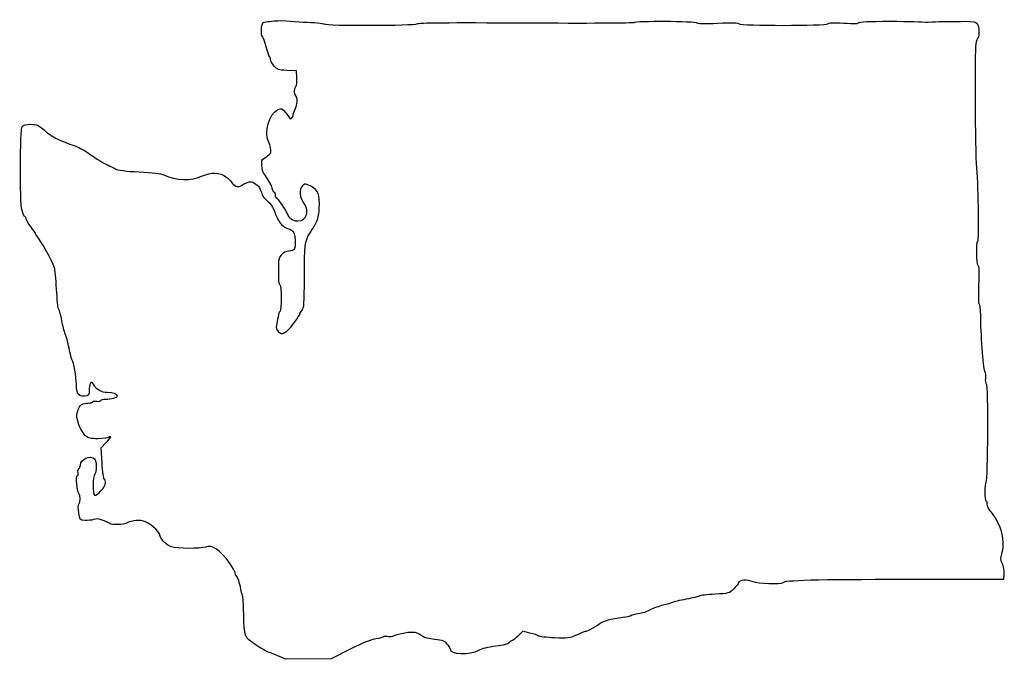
# Model space of a CAD drawing. Extents: x 0 to 210, y -149 to -12.
import ezdxf

# ---------------------------------------------------------------- set-up
doc = ezdxf.new("R2010")
doc.units = 0
doc.layers.add('Layer_1', color=7, linetype='CONTINUOUS')

msp = doc.modelspace()

# ---------------------------------------------------------------- linework, layer by layer
at = {"layer": 'Layer_1', "color": 7}
for points in [[(59.31901, -24.413576), (59.232312, -22.891608), (57.201139, -22.809001)], [(17.738282, -106.689622), (17.534046, -103.420925), (18.557073, -102.373259)], [(210.307707, -130.353617), (210.221201, -131.547361), (189.618978, -131.567116)], [(109.089785, -142.997991), (107.582812, -142.630114), (106.537884, -143.650461)], [(70.701371, -146.453633), (66.64603, -148.480807), (56.974534, -148.608315), (55.281201, -147.887378)]]:
    msp.add_lwpolyline(points, dxfattribs=at)
for points in [[(52.163867, -44.661242), (52.163867, -44.661242), (52.163867, -44.661242), (52.163867, -44.661242)], [(57.410234, -78.282658), (57.410243, -78.282658), (57.410234, -78.282658), (57.410234, -78.282658)]]:
    msp.add_lwpolyline(points, close=True, dxfattribs=at)
for points in [[(52.09209, -12.646941), (52.278356, -12.460674), (52.945106, -12.316318), (53.573756, -12.326167)], [(53.573756, -12.326167), (55.72714, -11.966108), (58.241523, -12.328989), (60.642017, -12.46217)], [(60.642017, -12.46217), (62.969577, -12.546808), (64.995227, -12.737365), (65.143462, -12.885588)], [(84.980337, -12.835296), (85.215468, -12.600177), (91.394971, -12.549292), (108.320115, -12.643103)], [(108.320115, -12.643103), (120.9811, -12.713263), (131.34009, -12.666809), (131.34009, -12.539555)], [(131.34009, -12.539555), (131.34009, -12.182234), (144.534642, -12.249262), (144.756186, -12.607712)], [(144.756186, -12.607712), (144.882179, -12.811589), (146.314262, -12.844214), (149.247761, -12.710046)], [(149.247761, -12.710046), (152.351446, -12.568088), (153.609791, -12.602745), (153.752776, -12.834082)], [(172.709738, -12.833913), (172.850804, -12.605652), (173.835687, -12.568144), (176.113059, -12.704317)], [(176.113059, -12.704317), (178.267888, -12.833123), (179.317867, -12.79968), (179.317867, -12.60218)], [(179.317867, -12.60218), (179.317867, -12.407024), (181.543523, -12.308444), (185.95009, -12.308444)], [(185.95009, -12.308444), (190.468493, -12.308444), (192.582312, -12.404597), (194.169812, -12.496714)], [(194.169812, -12.496714), (196.494617, -12.325179), (197.701117, -12.325179), (199.161617, -12.386224)], [(199.161617, -12.386224), (199.161617, -12.386224), (200.6829, -12.308472), (202.059543, -12.308472)], [(202.059543, -12.308472), (203.797871, -12.308472), (204.307271, -12.407221), (204.607222, -12.802361)], [(51.997892, -15.567941), (51.633701, -15.16854), (51.702454, -13.036577), (52.09209, -12.646941)], [(65.143462, -12.885588), (65.548614, -13.290746), (84.573124, -13.242514), (84.980337, -12.835296)], [(153.752776, -12.834082), (154.034292, -13.289589), (172.428219, -13.28942), (172.709738, -12.833913)], [(204.607222, -12.802361), (205.026367, -13.3545), (205.135455, -15.578157), (204.754937, -15.813333)], [(52.748338, -17.752143), (52.470053, -16.698297), (52.132351, -15.715402), (51.997892, -15.567941)], [(204.754937, -15.813333), (204.620106, -15.896673), (204.417351, -16.50743), (204.304378, -17.17054)], [(53.491644, -19.814906), (53.36111, -19.734246), (53.026623, -18.805989), (52.748338, -17.752143)], [(204.304378, -17.17054), (204.021543, -18.830712), (204.141225, -39.642908), (204.456566, -43.635138)], [(53.728978, -20.487723), (53.728978, -20.198361), (53.622177, -19.895593), (53.491644, -19.814906)], [(54.449472, -21.870104), (54.053201, -21.39916), (53.728978, -20.777086), (53.728978, -20.487723)], [(57.201139, -22.809001), (55.332579, -22.732999), (55.112282, -22.657815), (54.449472, -21.870104)], [(59.107344, -26.233909), (59.271448, -26.069797), (59.366698, -25.250647), (59.31901, -24.413576)], [(59.091201, -28.25383), (58.717781, -28.023057), (58.729059, -26.6122), (59.107344, -26.233909)], [(58.951828, -31.11435), (59.43147, -30.194672), (59.513323, -28.514716), (59.091201, -28.25383)], [(53.256917, -38.021541), (52.331544, -36.002918), (53.436269, -32.099672), (55.170722, -31.259666)], [(55.170722, -31.259666), (56.042092, -30.837631), (56.08132, -30.847847), (56.836451, -31.69299)], [(58.528495, -32.399956), (58.529341, -32.137462), (58.719951, -31.558962), (58.951828, -31.11435)], [(56.836451, -31.69299), (57.261791, -32.169014), (57.664858, -32.723694), (57.732154, -32.925595)], [(57.732154, -32.925595), (57.896246, -33.417847), (58.526302, -33.001993), (58.528495, -32.399956)], [(0.637323, -52.736608), (0.138184, -51.018495), (0.196522, -35.316892), (0.704318, -34.705035)], [(0.704318, -34.705035), (0.897621, -34.472117), (1.597212, -34.321608), (2.486514, -34.321608)], [(2.486514, -34.321608), (3.820391, -34.321608), (4.086937, -34.43825), (5.485847, -35.634138)], [(5.485847, -35.634138), (6.330291, -36.356035), (7.465701, -37.130142), (8.008978, -37.354368)], [(8.008978, -37.354368), (8.552256, -37.578593), (9.377756, -37.928464), (9.843423, -38.131862)], [(9.843423, -38.131862), (10.30909, -38.335287), (11.32509, -38.724839), (12.101201, -38.99755)], [(12.101201, -38.99755), (12.877312, -39.27029), (14.210812, -40.010869), (15.064534, -40.643272)], [(53.761476, -40.393308), (53.837953, -39.719954), (53.666912, -38.915931), (53.256917, -38.021541)], [(15.064534, -40.643272), (16.640559, -41.810769), (17.743201, -42.489514), (19.015645, -43.075464)], [(51.874375, -43.114664), (51.874375, -42.08842), (51.584363, -42.00491), (52.60009, -41.377163)], [(52.60009, -41.377163), (53.220978, -40.993426), (53.743603, -40.550704), (53.761476, -40.393308)], [(19.015645, -43.075464), (19.403701, -43.254167), (20.102201, -43.596107), (20.567867, -43.835375)], [(20.567867, -43.835375), (21.148133, -44.133515), (22.756741, -44.338154), (25.680297, -44.485784)], [(52.163867, -44.661242), (51.949212, -44.153186), (51.874375, -43.741988), (51.874375, -43.114664)], [(204.456566, -43.635138), (204.826986, -48.324712), (204.986636, -59.132356), (204.688214, -59.316788)], [(25.680297, -44.485784), (28.475734, -44.626924), (30.275352, -44.849343), (30.901409, -45.131029)], [(30.901409, -45.131029), (33.602323, -46.346306), (36.772698, -46.431537), (39.141197, -45.352574)], [(39.141197, -45.352574), (40.974891, -44.517224), (42.83907, -44.572398), (44.180046, -45.5017)], [(44.180046, -45.5017), (44.765651, -45.907507), (45.312036, -46.447257), (45.394234, -46.701144)], [(53.711915, -47.072774), (53.582697, -46.853601), (52.563485, -45.056607), (52.163867, -44.661242)], [(45.394234, -46.701144), (45.476431, -46.955003), (45.877678, -47.317207), (46.285889, -47.506042)], [(46.285889, -47.506042), (47.112476, -47.888397), (47.100944, -47.384263), (48.773961, -46.734503)], [(48.773961, -46.734503), (49.777684, -46.344698), (50.005897, -46.708821), (51.140563, -47.547613)], [(51.140563, -47.547613), (51.710359, -48.496698), (51.817044, -49.342349), (52.240386, -49.918506)], [(54.48241, -48.807086), (54.005373, -48.562174), (53.999488, -47.326492), (53.711915, -47.072774)], [(60.655059, -47.294347), (60.101858, -47.753466), (59.535029, -49.264992), (60.670073, -50.972888)], [(62.330011, -47.552609), (61.305753, -47.041081), (61.014356, -46.996151), (60.655059, -47.294347)], [(64.105598, -52.19587), (64.280178, -49.369245), (63.881878, -48.327676), (62.330011, -47.552609)], [(52.240386, -49.918506), (52.902781, -50.58249), (53.57561, -51.22923), (53.715988, -51.404519)], [(54.752023, -49.553395), (54.752034, -49.333487), (54.63763, -48.807086), (54.48241, -48.807086)], [(54.93849, -50.047284), (54.822073, -49.995524), (54.752023, -49.773274), (54.752023, -49.553395)], [(57.297328, -53.460508), (57.007334, -52.595384), (55.394225, -50.249806), (54.93849, -50.047284)], [(53.715988, -51.404519), (53.85838, -51.582319), (54.384154, -52.263603), (54.632044, -53.098332)], [(60.670073, -50.972888), (61.478445, -52.189238), (61.544784, -53.145604), (61.217017, -53.888018)], [(62.979447, -56.193999), (63.761778, -54.919342), (63.986712, -54.120795), (64.105598, -52.19587)], [(1.272323, -54.077163), (1.137274, -54.077163), (0.851524, -53.473913), (0.637323, -52.736608)], [(1.517867, -54.478878), (1.517867, -54.257926), (1.407372, -54.077163), (1.272323, -54.077163)], [(2.505645, -56.174667), (1.962367, -55.462931), (1.517867, -54.69983), (1.517867, -54.478878)], [(54.632044, -53.098332), (55.134623, -54.790706), (56.05062, -56.124177), (57.34735, -56.556147)], [(59.498825, -55.009682), (58.172169, -54.996135), (57.781729, -54.386479), (57.297328, -53.460508)], [(61.217017, -53.888018), (60.878412, -54.655013), (60.556462, -55.020378), (59.498825, -55.009682)], [(3.493423, -57.619306), (3.493423, -57.536474), (3.048923, -56.886375), (2.505645, -56.174667)], [(57.34735, -56.556147), (58.682043, -57.00076), (58.931675, -57.658055), (58.986826, -59.69316)], [(62.023501, -57.746221), (62.35873, -57.202944), (62.788904, -56.504444), (62.979447, -56.193999)], [(3.785593, -58.11074), (3.6249, -57.923259), (3.493423, -57.70211), (3.493423, -57.619306)], [(7.572748, -64.942719), (7.00697, -63.350703), (4.682097, -59.156655), (3.785593, -58.11074)], [(60.938142, -66.958519), (60.951265, -60.093266), (61.040013, -59.340071), (62.023501, -57.746221)], [(58.986826, -59.69316), (59.043926, -61.800033), (57.944069, -61.119849), (56.776129, -61.648141)], [(204.688214, -59.316788), (204.307824, -59.551879), (204.372275, -64.164886), (204.759289, -64.404069)], [(56.776129, -61.648141), (55.375694, -62.281617), (55.355467, -63.569679), (55.376713, -65.191046)], [(7.999219, -69.530636), (7.874987, -67.317732), (7.683075, -65.253163), (7.572748, -64.942719)], [(204.759289, -64.404069), (204.990968, -64.547241), (205.036304, -65.754926), (204.918841, -68.654054)], [(55.376713, -65.191046), (55.385095, -65.830674), (55.396384, -66.821274), (55.401774, -67.392379)], [(60.431756, -74.036314), (60.871329, -73.549819), (60.92702, -72.77145), (60.938142, -66.958519)], [(55.401774, -67.392379), (55.407193, -67.963484), (55.541012, -68.510713), (55.699177, -68.608475)], [(55.699177, -68.608475), (56.052861, -68.827056), (56.087315, -74.019634), (55.736518, -74.236438)], [(204.918841, -68.654054), (204.819972, -71.094204), (204.859596, -72.704027), (205.018527, -72.704027)], [(8.503186, -73.90508), (8.350235, -73.71204), (8.12345, -71.74354), (7.999219, -69.530636)], [(205.018527, -72.704027), (205.163609, -72.704027), (205.282312, -73.763828), (205.282312, -75.059115)], [(9.134487, -76.231608), (8.940222, -75.145052), (8.656136, -74.09812), (8.503186, -73.90508)], [(55.303533, -75.452533), (55.203017, -76.036338), (55.053349, -76.85498), (54.970931, -77.271709)], [(55.736518, -74.236438), (55.598893, -74.321499), (55.404049, -74.868756), (55.303533, -75.452533)], [(57.410243, -78.282658), (58.049487, -77.758091), (59.937867, -75.21064), (59.937867, -74.872849)], [(59.937867, -74.872849), (59.937867, -74.713365), (60.160117, -74.336937), (60.431756, -74.036314)], [(205.282312, -75.059115), (205.282312, -78.835051), (205.842816, -86.337364), (206.174501, -87.00101)], [(9.857583, -79.05383), (9.654146, -78.588163), (9.328753, -77.318163), (9.134487, -76.231608)], [(54.970931, -77.271709), (54.865312, -77.805815), (54.995005, -78.203381), (55.410385, -78.618756)], [(10.673599, -82.133156), (10.428227, -80.905179), (10.06102, -79.519496), (9.857583, -79.05383)], [(55.410385, -78.618756), (56.0151, -79.223474), (56.327791, -79.170896), (57.410234, -78.282658)], [(11.356773, -84.673156), (11.2264, -84.504105), (10.918971, -83.361105), (10.673599, -82.133156)], [(12.251287, -89.895904), (12.241376, -88.155863), (11.727123, -85.153329), (11.356773, -84.673156)], [(206.174501, -87.00101), (206.341963, -87.336092), (206.425961, -88.064339), (206.361168, -88.619329)], [(13.981197, -92.408585), (12.711022, -92.530308), (12.262583, -91.878939), (12.251287, -89.895904)], [(16.09007, -90.176857), (15.494474, -88.992596), (15.100567, -89.22636), (15.009365, -90.818207)], [(18.836239, -91.616557), (17.694162, -91.611477), (16.495609, -90.98325), (16.09007, -90.176857)], [(206.361168, -88.619329), (206.296031, -89.177254), (206.375505, -89.672497), (206.538946, -89.726994)], [(206.538946, -89.726994), (206.932589, -89.8582), (206.861156, -110.525164), (206.466209, -110.771882)], [(15.009365, -90.818207), (14.924898, -92.292536), (14.90725, -92.319826), (13.981197, -92.408585)], [(18.43258, -93.02383), (19.779669, -93.02383), (20.991201, -92.688634), (20.991201, -92.315904)], [(20.991201, -92.315904), (20.991201, -91.907048), (20.113241, -91.622145), (18.836239, -91.616557)], [(12.407858, -97.216184), (12.107263, -96.529453), (12.744145, -94.488309), (13.362232, -94.157516)], [(13.362232, -94.157516), (13.6572, -93.999641), (14.280392, -93.870496), (14.747102, -93.870496)], [(14.747102, -93.870496), (15.213813, -93.870496), (15.674444, -93.743017), (15.77073, -93.58723)], [(15.77073, -93.58723), (15.867013, -93.431443), (16.241655, -93.378244), (16.603263, -93.469007)], [(16.603263, -93.469007), (16.964872, -93.559742), (17.345584, -93.496665), (17.449289, -93.328912)], [(17.449289, -93.328912), (17.552995, -93.161131), (17.995477, -93.02383), (18.43258, -93.02383)], [(12.638367, -97.962719), (12.623365, -97.807496), (12.519635, -97.471567), (12.407858, -97.216184)], [(14.209213, -100.842796), (13.568559, -100.277816), (12.70998, -98.703637), (12.638367, -97.962719)], [(16.91309, -101.481578), (15.263807, -101.47424), (14.801239, -101.364908), (14.209213, -100.842796)], [(19.241423, -101.15183), (19.0401, -101.353139), (18.095857, -101.486884), (16.91309, -101.481578)], [(18.557073, -102.373259), (19.119729, -101.797046), (19.58009, -101.210278), (19.58009, -101.069364)], [(19.58009, -101.069364), (19.58009, -100.928451), (19.42769, -100.965563), (19.241423, -101.15183)], [(13.088978, -107.11829), (13.088978, -105.846935), (15.253476, -104.896778), (16.136978, -105.780274)], [(12.780179, -107.856922), (12.950019, -107.751963), (13.088978, -107.419562), (13.088978, -107.11829)], [(16.136978, -105.780274), (16.562685, -106.205978), (16.581868, -108.609157), (16.162915, -109.028116)], [(18.196865, -110.11549), (18.056973, -110.029045), (17.850612, -108.487406), (17.738282, -106.689622)], [(12.4462, -109.392719), (12.601456, -109.392719), (12.670635, -109.090092), (12.599932, -108.72024)], [(12.599932, -108.72024), (12.529229, -108.350387), (12.61034, -107.96188), (12.780179, -107.856922)], [(16.162915, -109.028116), (15.700604, -109.490424), (15.67594, -113.39511), (16.134326, -113.554255)], [(12.782953, -113.150705), (12.374096, -112.741822), (12.07398, -109.392719), (12.4462, -109.392719)], [(16.134326, -113.554255), (16.66733, -113.739336), (18.451209, -111.727628), (18.451209, -110.941498)], [(18.451209, -110.941498), (18.451209, -110.573649), (18.336754, -110.201963), (18.196865, -110.11549)], [(206.466209, -110.771882), (206.147148, -110.971188), (206.161917, -114.755026), (206.481759, -114.755082)], [(12.801684, -115.493799), (13.1823, -115.113166), (13.169704, -113.537462), (12.782953, -113.150705)], [(12.733522, -117.314132), (12.596021, -116.352178), (12.621412, -115.674054), (12.801684, -115.493799)], [(206.481759, -114.755082), (206.598176, -114.75511), (206.693426, -115.062902), (206.693426, -115.439048)], [(206.693426, -115.439048), (206.693426, -115.815193), (207.002098, -116.489789), (207.379364, -116.938127)], [(14.034491, -118.936317), (12.95507, -118.847361), (12.952164, -118.843748), (12.733522, -117.314132)], [(207.379364, -116.938127), (207.756627, -117.386494), (208.473633, -118.497349), (208.972706, -119.406725)], [(15.919803, -118.745337), (15.477893, -118.899402), (14.629503, -118.985339), (14.034491, -118.936317)], [(17.997599, -118.948989), (17.032151, -118.582495), (16.528528, -118.533134), (15.919803, -118.745337)], [(19.473043, -119.633829), (19.362426, -119.523198), (18.698475, -119.215012), (17.997599, -118.948989)], [(22.839756, -119.591722), (22.517278, -119.884273), (19.757994, -119.918761), (19.473043, -119.633829)], [(26.371355, -118.993411), (25.535557, -118.753719), (23.356576, -119.122866), (22.839756, -119.591722)], [(30.148705, -122.294451), (29.834476, -121.078948), (27.973949, -119.453038), (26.371355, -118.993411)], [(208.972706, -119.406725), (210.04173, -121.354651), (210.398208, -124.224992), (209.797249, -126.045918)], [(32.581737, -124.597215), (31.491307, -124.21709), (30.371836, -123.157543), (30.148705, -122.294451)], [(39.792498, -124.620075), (38.758422, -125.013211), (33.729309, -124.99735), (32.581737, -124.597215)], [(45.065242, -128.198399), (42.899282, -125.191603), (41.243964, -124.068218), (39.792498, -124.620075)], [(209.797249, -126.045918), (209.485419, -126.99077), (209.501545, -127.278721), (209.915097, -128.150224)], [(46.117953, -130.032843), (46.113014, -129.82081), (45.639299, -128.99531), (45.065242, -128.198399)], [(209.915097, -128.150224), (210.198959, -128.748422), (210.358959, -129.646368), (210.307707, -130.353617)], [(46.529518, -130.950094), (46.308095, -130.657655), (46.122892, -130.244877), (46.117953, -130.032843)], [(47.256296, -133.06676), (47.077991, -132.195061), (46.750938, -131.242561), (46.529518, -130.950094)], [(153.635645, -132.292625), (153.635645, -132.436417), (153.188086, -133.001624), (152.641069, -133.548627)], [(156.754195, -132.067637), (155.641997, -131.487191), (153.635645, -131.631971), (153.635645, -132.292625)], [(163.082518, -132.265278), (162.844311, -132.650708), (157.554922, -132.485524), (156.754195, -132.067637)], [(189.618978, -131.567116), (169.892588, -131.586025), (163.396766, -131.756826), (163.082518, -132.265278)], [(47.73229, -135.075026), (47.6488, -134.842192), (47.434604, -133.938488), (47.256296, -133.06676)], [(152.641069, -133.548627), (151.655207, -134.534514), (151.619963, -134.544645), (148.619402, -134.706246)], [(47.974047, -138.885026), (47.92457, -137.022359), (47.815779, -135.307859), (47.73229, -135.075026)], [(139.524534, -136.462684), (139.291701, -136.582967), (138.403288, -136.848143), (137.550279, -137.051964)], [(142.487867, -135.773949), (141.090867, -136.032464), (139.757367, -136.342401), (139.524534, -136.462684)], [(145.31009, -135.086597), (145.154867, -135.206146), (143.884867, -135.515433), (142.487867, -135.773949)], [(148.619402, -134.706246), (146.954502, -134.795908), (145.465312, -134.967076), (145.31009, -135.086597)], [(134.785365, -138.068049), (134.11767, -138.423056), (132.974083, -138.799936), (132.244064, -138.905543)], [(137.550279, -137.051964), (136.697274, -137.255785), (135.453064, -137.713013), (134.785365, -138.068049)], [(50.426211, -145.442007), (48.058172, -143.835288), (48.109164, -143.971658), (47.974047, -138.885026)], [(128.941201, -139.692915), (126.520242, -140.001864), (124.600885, -140.506138), (124.062109, -140.974796)], [(130.634534, -139.305198), (130.479312, -139.419385), (129.717312, -139.593855), (128.941201, -139.692915)], [(132.244064, -138.905543), (131.514046, -139.011151), (130.789756, -139.191011), (130.634534, -139.305198)], [(86.221827, -143.751242), (85.142855, -142.855497), (84.204483, -142.668638), (82.414045, -142.992939)], [(120.920874, -142.695251), (120.762197, -142.695251), (119.901854, -143.029402), (119.009002, -143.437806)], [(124.062109, -140.974796), (123.409998, -141.542063), (121.304468, -142.695251), (120.920874, -142.695251)], [(76.23729, -144.23006), (75.243529, -144.361886), (73.423317, -145.092983), (70.701371, -146.453633)], [(77.717867, -143.836671), (77.717867, -143.944988), (77.051608, -144.122026), (76.23729, -144.23006)], [(78.587496, -143.767301), (78.109199, -143.697112), (77.717867, -143.728326), (77.717867, -143.836671)], [(80.069162, -143.600874), (79.732539, -143.762616), (79.065789, -143.837518), (78.587496, -143.767301)], [(82.414045, -142.992939), (81.460981, -143.165575), (80.405783, -143.439133), (80.069162, -143.600874)], [(88.733915, -144.352827), (87.60561, -144.23229), (86.475169, -143.961554), (86.221827, -143.751242)], [(91.448292, -145.342722), (90.886212, -144.689264), (90.473344, -144.538699), (88.733915, -144.352827)], [(105.166104, -144.670807), (104.986334, -144.670807), (104.736146, -144.855042), (104.610134, -145.080198)], [(106.537884, -143.650461), (105.963175, -144.21166), (105.345873, -144.670807), (105.166104, -144.670807)], [(110.948738, -143.628899), (110.755148, -143.484232), (109.918619, -143.200316), (109.089785, -142.997991)], [(114.343174, -144.036146), (112.669822, -143.956813), (111.142326, -143.773566), (110.948738, -143.628899)], [(119.009002, -143.437806), (117.489385, -144.132891), (117.191172, -144.171132), (114.343174, -144.036146)], [(53.02872, -146.997447), (52.721191, -146.904455), (51.550062, -146.204515), (50.426211, -145.442007)], [(55.281201, -147.887378), (54.349867, -147.490884), (53.336252, -147.090411), (53.02872, -146.997447)], [(92.111201, -146.473304), (92.111201, -146.275353), (91.812892, -145.766591), (91.448292, -145.342722)], [(98.145735, -146.703371), (96.256032, -147.818318), (92.111201, -147.660302), (92.111201, -146.473304)], [(101.749713, -145.809545), (100.098654, -146.01029), (98.756055, -146.343284), (98.145735, -146.703371)], [(104.610134, -145.080198), (104.458787, -145.350652), (103.487934, -145.598189), (101.749713, -145.809545)]]:
    msp.add_open_spline(points, degree=3, dxfattribs=at)

doc.saveas('drawing.dxf')
